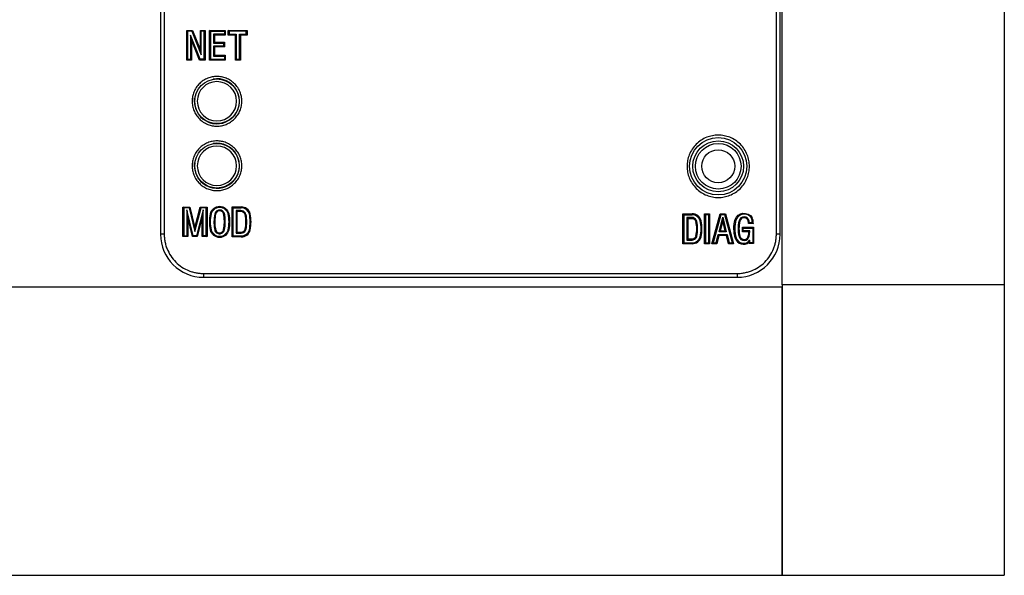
# Model space of a CAD drawing. Header units: inches. Extents: x 1.5 to 14.9, y 0.7 to 9.5.
# Tile 5 of 13: x 5.7 to 7.2, y 7.8 to 8.7. Entities that reach past the tile are written whole.
import ezdxf

# ---------------------------------------------------------------- set-up
doc = ezdxf.new("R2010")
doc.units = ezdxf.units.IN
doc.header["$MEASUREMENT"] = 0

msp = doc.modelspace()

# ---------------------------------------------------------------- linework, layer by layer
at = {"color": 7, "linetype": 'Continuous', "lineweight": 25}
for p, q in [((7.2314, 9.009), (7.2314, 8.2566)), ((5.9239, 8.9431), (5.9239, 8.3348)), ((5.9299, 8.9431), (5.9299, 8.3348)), ((6.8783, 8.3348), (6.8783, 8.9431)), ((6.8842, 8.3348), (6.8842, 8.9431)), ((6.887, 8.2566), (6.887, 8.8189)), ((5.9647, 8.651), (5.9736, 8.651)), ((5.9647, 8.6049), (5.9647, 8.651)), ((5.966, 8.6496), (5.9647, 8.651)), ((5.9726, 8.6496), (5.9736, 8.651)), ((5.9736, 8.651), (5.9858, 8.6205)), ((5.9858, 8.651), (5.9931, 8.651)), ((5.9858, 8.6205), (5.9858, 8.651)), ((5.9858, 8.651), (5.9872, 8.6496)), ((5.9918, 8.6496), (5.9931, 8.651)), ((5.9931, 8.651), (5.9931, 8.6049)), ((6.0001, 8.651), (6.0244, 8.651)), ((6.0001, 8.6049), (6.0001, 8.651)), ((6.0014, 8.6496), (6.0001, 8.651)), ((6.023, 8.6496), (6.0244, 8.651)), ((6.0244, 8.651), (6.0244, 8.6435)), ((6.0291, 8.651), (6.0584, 8.651)), ((6.0291, 8.6435), (6.0291, 8.651)), ((6.0305, 8.6496), (6.0291, 8.651)), ((6.057, 8.6496), (6.0584, 8.651)), ((6.0584, 8.651), (6.0584, 8.6435)), ((5.966, 8.6496), (5.966, 8.6063)), ((5.9726, 8.6496), (5.966, 8.6496)), ((5.9707, 8.6435), (5.972, 8.6362)), ((5.9855, 8.6063), (5.9707, 8.6435)), ((5.9707, 8.6435), (5.9707, 8.6063)), ((5.972, 8.6362), (5.972, 8.6049)), ((5.9845, 8.6049), (5.972, 8.6362)), ((5.9726, 8.6496), (5.9872, 8.6132)), ((5.9918, 8.6496), (5.9872, 8.6496)), ((5.9872, 8.6132), (5.9872, 8.6496)), ((5.9918, 8.6063), (5.9918, 8.6496)), ((6.0014, 8.6496), (6.0014, 8.6063)), ((6.0014, 8.6496), (6.023, 8.6496)), ((6.0061, 8.6449), (6.0061, 8.6311)), ((6.0061, 8.6449), (6.0075, 8.6435)), ((6.023, 8.6449), (6.0061, 8.6449)), ((6.0075, 8.6435), (6.0075, 8.6325)), ((6.0244, 8.6435), (6.0075, 8.6435)), ((6.023, 8.6496), (6.023, 8.6449)), ((6.023, 8.6449), (6.0244, 8.6435)), ((6.0305, 8.6449), (6.0291, 8.6435)), ((6.0401, 8.6435), (6.0291, 8.6435)), ((6.057, 8.6496), (6.0305, 8.6496)), ((6.0305, 8.6496), (6.0305, 8.6449)), ((6.0305, 8.6449), (6.0415, 8.6449)), ((6.0401, 8.6435), (6.0415, 8.6449)), ((6.0401, 8.6049), (6.0401, 8.6435)), ((6.0415, 8.6449), (6.0415, 8.6063)), ((6.0466, 8.6063), (6.0466, 8.6449)), ((6.0466, 8.6449), (6.048, 8.6435)), ((6.0466, 8.6449), (6.057, 8.6449)), ((6.048, 8.6435), (6.048, 8.6049)), ((6.0584, 8.6435), (6.048, 8.6435)), ((6.057, 8.6449), (6.057, 8.6496)), ((6.057, 8.6449), (6.0584, 8.6435)), ((5.9872, 8.6132), (5.9858, 8.6205)), ((6.0061, 8.6311), (6.0075, 8.6325)), ((6.0061, 8.6311), (6.0218, 8.6311)), ((6.0061, 8.6267), (6.0061, 8.6109)), ((6.0061, 8.6267), (6.0075, 8.6253)), ((6.0218, 8.6267), (6.0061, 8.6267)), ((6.0075, 8.6325), (6.0232, 8.6325)), ((6.0075, 8.6253), (6.0075, 8.6123)), ((6.0232, 8.6253), (6.0075, 8.6253)), ((6.0218, 8.6311), (6.0232, 8.6325)), ((6.0218, 8.6311), (6.0218, 8.6267)), ((6.0218, 8.6267), (6.0232, 8.6253)), ((6.0232, 8.6325), (6.0232, 8.6253)), ((5.966, 8.6063), (5.9647, 8.6049)), ((5.972, 8.6049), (5.9647, 8.6049)), ((5.966, 8.6063), (5.9707, 8.6063)), ((5.972, 8.6049), (5.9707, 8.6063)), ((5.9855, 8.6063), (5.9845, 8.6049)), ((5.9931, 8.6049), (5.9845, 8.6049)), ((5.9918, 8.6063), (5.9855, 8.6063)), ((5.9918, 8.6063), (5.9931, 8.6049)), ((6.0014, 8.6063), (6.0001, 8.6049)), ((6.0244, 8.6049), (6.0001, 8.6049)), ((6.0014, 8.6063), (6.023, 8.6063)), ((6.0061, 8.6109), (6.0075, 8.6123)), ((6.0061, 8.6109), (6.023, 8.6109)), ((6.0075, 8.6123), (6.0244, 8.6123)), ((6.023, 8.6109), (6.0244, 8.6123)), ((6.023, 8.6109), (6.023, 8.6063)), ((6.0244, 8.6049), (6.023, 8.6063)), ((6.0244, 8.6123), (6.0244, 8.6049)), ((6.0415, 8.6063), (6.0401, 8.6049)), ((6.048, 8.6049), (6.0401, 8.6049)), ((6.0415, 8.6063), (6.0466, 8.6063)), ((6.0466, 8.6063), (6.048, 8.6049)), ((5.9766, 8.541), (5.9769, 8.5456)), ((5.9766, 8.441), (5.9769, 8.4456)), ((5.9586, 8.377), (5.9695, 8.377)), ((5.9586, 8.3311), (5.9586, 8.377)), ((5.96, 8.3756), (5.9586, 8.377)), ((5.96, 8.3756), (5.96, 8.3324)), ((5.9684, 8.3756), (5.96, 8.3756)), ((5.9684, 8.3756), (5.9695, 8.377)), ((5.9684, 8.3756), (5.9772, 8.3392)), ((5.9695, 8.377), (5.9772, 8.3448)), ((5.9772, 8.3448), (5.9857, 8.377)), ((5.9772, 8.3392), (5.9868, 8.3756)), ((5.9857, 8.377), (5.9962, 8.377)), ((5.9857, 8.377), (5.9868, 8.3756)), ((5.9948, 8.3756), (5.9868, 8.3756)), ((5.9948, 8.3756), (5.9962, 8.377)), ((5.9948, 8.3324), (5.9948, 8.3756)), ((5.9962, 8.377), (5.9962, 8.3311)), ((6.0349, 8.3771), (6.0489, 8.3771)), ((6.0349, 8.3309), (6.0349, 8.3771)), ((6.0363, 8.3757), (6.0349, 8.3771)), ((6.0363, 8.3757), (6.049, 8.3757)), ((6.0363, 8.3757), (6.0363, 8.3323)), ((6.049, 8.3757), (6.0489, 8.3771)), ((5.9648, 8.3726), (5.9648, 8.3324)), ((5.9648, 8.3726), (5.9662, 8.3613)), ((5.9748, 8.3324), (5.9648, 8.3726)), ((5.9662, 8.3613), (5.9662, 8.3311)), ((5.9738, 8.3311), (5.9662, 8.3613)), ((5.9901, 8.3726), (5.9797, 8.3324)), ((5.9887, 8.3617), (5.9808, 8.3311)), ((5.9901, 8.3726), (5.9887, 8.3617)), ((5.9887, 8.3311), (5.9887, 8.3617)), ((5.9901, 8.3324), (5.9901, 8.3726)), ((6.008, 8.3661), (6.0093, 8.3659)), ((6.0297, 8.3666), (6.0284, 8.3663)), ((6.0411, 8.3715), (6.0425, 8.3701)), ((6.0411, 8.3715), (6.0411, 8.3365)), ((6.0425, 8.3701), (6.0425, 8.3379)), ((6.7335, 8.3664), (6.7476, 8.3664)), ((6.7335, 8.3202), (6.7335, 8.3664)), ((6.7349, 8.365), (6.7335, 8.3664)), ((6.7349, 8.365), (6.7476, 8.365)), ((6.7349, 8.365), (6.7349, 8.3216)), ((6.7398, 8.3607), (6.7412, 8.3594)), ((6.7398, 8.3607), (6.7398, 8.3258)), ((6.7476, 8.365), (6.7476, 8.3664)), ((6.767, 8.3202), (6.767, 8.3665)), ((6.767, 8.3665), (6.7749, 8.3665)), ((6.7684, 8.3651), (6.767, 8.3665)), ((6.7684, 8.3651), (6.7684, 8.3216)), ((6.7735, 8.3651), (6.7684, 8.3651)), ((6.7735, 8.3651), (6.7749, 8.3665)), ((6.7735, 8.3216), (6.7735, 8.3651)), ((6.7749, 8.3665), (6.7749, 8.3202)), ((6.7783, 8.3202), (6.791, 8.3663)), ((6.792, 8.3649), (6.7802, 8.3216)), ((6.7894, 8.3386), (6.7951, 8.3611)), ((6.791, 8.3663), (6.7993, 8.3663)), ((6.792, 8.3649), (6.791, 8.3663)), ((6.7983, 8.3649), (6.792, 8.3649)), ((6.7951, 8.3611), (6.7951, 8.3554)), ((6.7951, 8.3611), (6.8007, 8.3386)), ((6.7983, 8.3649), (6.7993, 8.3663)), ((6.8103, 8.3216), (6.7983, 8.3649)), ((6.7993, 8.3663), (6.8121, 8.3202)), ((6.0311, 8.354), (6.0297, 8.354)), ((6.7412, 8.3594), (6.7412, 8.3272)), ((6.7951, 8.3554), (6.7912, 8.34)), ((6.799, 8.34), (6.7951, 8.3554)), ((6.8256, 8.3457), (6.843, 8.3457)), ((6.8256, 8.3386), (6.8256, 8.3457)), ((6.827, 8.3443), (6.8256, 8.3457)), ((6.8347, 8.3551), (6.836, 8.3553)), ((6.8426, 8.3513), (6.835, 8.3513)), ((6.8412, 8.3527), (6.8363, 8.3527)), ((6.8416, 8.3443), (6.843, 8.3457)), ((6.843, 8.3457), (6.843, 8.3203)), ((5.9299, 8.3348), (5.9239, 8.3348)), ((5.96, 8.3324), (5.9586, 8.3311)), ((5.9662, 8.3311), (5.9586, 8.3311)), ((5.96, 8.3324), (5.9648, 8.3324)), ((5.9662, 8.3311), (5.9648, 8.3324)), ((5.9748, 8.3324), (5.9738, 8.3311)), ((5.9808, 8.3311), (5.9738, 8.3311)), ((5.9797, 8.3324), (5.9748, 8.3324)), ((5.9772, 8.3392), (5.9772, 8.3448)), ((5.9808, 8.3311), (5.9797, 8.3324)), ((5.9901, 8.3324), (5.9887, 8.3311)), ((5.9962, 8.3311), (5.9887, 8.3311)), ((5.9948, 8.3324), (5.9901, 8.3324)), ((5.9948, 8.3324), (5.9962, 8.3311)), ((6.0015, 8.3415), (6.0029, 8.3418)), ((6.0219, 8.3422), (6.0233, 8.3419)), ((6.0284, 8.3418), (6.0297, 8.3415)), ((6.0363, 8.3323), (6.0349, 8.3309)), ((6.0489, 8.3309), (6.0349, 8.3309)), ((6.0363, 8.3323), (6.049, 8.3323)), ((6.0411, 8.3365), (6.0425, 8.3379)), ((6.049, 8.3323), (6.0489, 8.3309)), ((6.7603, 8.331), (6.7617, 8.3307)), ((6.7851, 8.3216), (6.7882, 8.3342)), ((6.7893, 8.3328), (6.7862, 8.3202)), ((6.7882, 8.3342), (6.7893, 8.3328)), ((6.7882, 8.3342), (6.8018, 8.3342)), ((6.8008, 8.3328), (6.7893, 8.3328)), ((6.7912, 8.34), (6.7894, 8.3386)), ((6.8007, 8.3386), (6.7894, 8.3386)), ((6.7912, 8.34), (6.799, 8.34)), ((6.799, 8.34), (6.8007, 8.3386)), ((6.8018, 8.3342), (6.8008, 8.3328)), ((6.8041, 8.3202), (6.8008, 8.3328)), ((6.8018, 8.3342), (6.8052, 8.3216)), ((6.827, 8.34), (6.8256, 8.3386)), ((6.8356, 8.3386), (6.8256, 8.3386)), ((6.827, 8.3443), (6.8416, 8.3443)), ((6.827, 8.34), (6.827, 8.3443)), ((6.837, 8.34), (6.827, 8.34)), ((6.8416, 8.3443), (6.8416, 8.3217)), ((6.8842, 8.3348), (6.8783, 8.3348)), ((6.7349, 8.3216), (6.7335, 8.3202)), ((6.7476, 8.3202), (6.7335, 8.3202)), ((6.7349, 8.3216), (6.7476, 8.3216)), ((6.7412, 8.3272), (6.7398, 8.3258)), ((6.7476, 8.3202), (6.7476, 8.3216)), ((6.7684, 8.3216), (6.767, 8.3202)), ((6.7749, 8.3202), (6.767, 8.3202)), ((6.7684, 8.3216), (6.7735, 8.3216)), ((6.7749, 8.3202), (6.7735, 8.3216)), ((6.7802, 8.3216), (6.7783, 8.3202)), ((6.7862, 8.3202), (6.7783, 8.3202)), ((6.7802, 8.3216), (6.7851, 8.3216)), ((6.7862, 8.3202), (6.7851, 8.3216)), ((6.8052, 8.3216), (6.8041, 8.3202)), ((6.8121, 8.3202), (6.8041, 8.3202)), ((6.8052, 8.3216), (6.8103, 8.3216)), ((6.8103, 8.3216), (6.8121, 8.3202)), ((6.836, 8.3203), (6.836, 8.3224)), ((6.8373, 8.3217), (6.836, 8.3203)), ((6.843, 8.3203), (6.836, 8.3203)), ((6.8373, 8.3217), (6.8373, 8.3259)), ((6.8416, 8.3217), (6.8373, 8.3217)), ((6.8416, 8.3217), (6.843, 8.3203)), ((5.9907, 8.274), (6.8174, 8.274)), ((5.9907, 8.274), (5.9907, 8.2681)), ((6.8174, 8.274), (6.8174, 8.2681)), ((5.9907, 8.2681), (6.8174, 8.2681)), ((7.2314, 8.2566), (6.887, 8.2566)), ((6.887, 8.2566), (6.887, 7.806)), ((7.2314, 8.2566), (7.2314, 7.806)), ((6.887, 8.2527), (4.5248, 8.2527)), ((6.887, 7.806), (6.887, 8.2527)), ((4.5248, 7.806), (6.887, 7.806)), ((6.887, 7.806), (7.2314, 7.806))]:
    msp.add_line(p, q, dxfattribs=at)
at = {"color": 7, "linetype": 'Continuous', "lineweight": 25, "flags": 128}
for points in [[(5.9772, 8.5455), (5.9769, 8.541), (5.9774, 8.5347)], [(5.9772, 8.4455), (5.9769, 8.441), (5.9774, 8.4347)]]:
    msp.add_lwpolyline(points, dxfattribs=at)
at = {"color": 7, "linetype": 'Continuous', "lineweight": 25}
for centre, radius in [((6.0115, 8.541), 0.0346), ((6.7882, 8.4402), 0.0444), ((6.0115, 8.441), 0.0346), ((6.7882, 8.4402), 0.0394), ((6.7882, 8.4402), 0.0354), ((6.7882, 8.4402), 0.0256)]:
    msp.add_circle(centre, radius, dxfattribs=at)
for centre, radius, start, end in [((6.0115, 8.541), 0.0349, 180, 99.8264), ((6.0115, 8.541), 0.0305, 0, 180), ((6.0115, 8.541), 0.0305, 180, 0), ((6.0115, 8.441), 0.0349, 180, 99.8264), ((6.0115, 8.441), 0.0305, 0, 180), ((6.0115, 8.441), 0.0305, 180, 0), ((6.0496, 8.3632), 0.0139, 14.0954, 92.592), ((6.0496, 8.3632), 0.0125, 14.1945, 92.7321), ((6.001, 8.354), 0.0553, 348.282, 11.718), ((6.001, 8.354), 0.0567, 348.2335, 11.7666), ((6.0051, 8.354), 0.0579, 347.7502, 12.2498), ((6.0051, 8.354), 0.0592, 347.7279, 12.2721), ((6.7482, 8.3525), 0.0139, 14.0954, 92.592), ((6.7482, 8.3525), 0.0125, 14.1945, 92.7321), ((6.8282, 8.354), 0.00792, 9.5532, 169.0816), ((6.8282, 8.354), 0.00653, 9.7335, 169.4364), ((6.8203, 8.3519), 0.0222, 358.4893, 23.6179), ((6.6996, 8.3433), 0.0553, 348.282, 11.718), ((6.6996, 8.3433), 0.0567, 348.2335, 11.7666), ((6.7038, 8.3433), 0.0579, 347.7502, 12.2498), ((6.7038, 8.3433), 0.0592, 347.7279, 12.2721), ((6.8667, 8.3436), 0.0478, 165.6029, 194.8476), ((6.8667, 8.3436), 0.0464, 165.5488, 194.8649), ((6.7824, 8.348), 0.0528, 3.5991, 7.7585), ((6.7824, 8.348), 0.0542, 4.9792, 7.7827), ((6.8203, 8.3519), 0.0208, 2.2064, 23.283), ((5.9907, 8.3348), 0.0667, 180, 270), ((6.0496, 8.3448), 0.0139, 267.408, 345.9046), ((6.0496, 8.3448), 0.0125, 267.2679, 345.8055), ((6.7482, 8.3341), 0.0125, 267.2679, 345.8055), ((6.7482, 8.3341), 0.0139, 267.408, 345.9046), ((6.8174, 8.3348), 0.0667, 270, 0), ((6.8283, 8.3333), 0.00802, 193.7358, 349.5139), ((6.8283, 8.3333), 0.00663, 193.6241, 349.7938), ((6.8077, 8.3385), 0.0279, 346.6712, 0), ((6.8077, 8.3385), 0.0293, 346.7425, 2.8106), ((6.8274, 8.3327), 0.0134, 196.9878, 309.7788), ((6.8274, 8.3327), 0.012, 197.0665, 325.86)]:
    msp.add_arc(centre, radius, start, end, dxfattribs=at)
for points, knots in [([(6.05, 8.541), (6.05, 8.5386), (6.0496, 8.5337), (6.0475, 8.5265), (6.0439, 8.5197), (6.0389, 8.5136), (6.0328, 8.5086), (6.026, 8.505), (6.0188, 8.5029), (6.0115, 8.5023), (6.0043, 8.5029), (5.9971, 8.505), (5.9902, 8.5086), (5.9841, 8.5136), (5.9791, 8.5197), (5.9756, 8.5265), (5.9735, 8.5337), (5.9728, 8.541), (5.9735, 8.5482), (5.9756, 8.5554), (5.9791, 8.5623), (5.9841, 8.5684), (5.9902, 8.5734), (5.9971, 8.5769), (6.0043, 8.579), (6.0115, 8.5797), (6.0188, 8.579), (6.026, 8.5769), (6.0328, 8.5734), (6.0389, 8.5684), (6.0439, 8.5623), (6.0475, 8.5554), (6.0496, 8.5482), (6.05, 8.5434), (6.05, 8.541)], [0, 0, 0, 0, 0.02999, 0.060002, 0.092479, 0.125, 0.157477, 0.189998, 0.219977, 0.25, 0.279979, 0.310002, 0.342479, 0.375, 0.407477, 0.439998, 0.469977, 0.5, 0.529979, 0.560002, 0.592479, 0.625, 0.657477, 0.689998, 0.719977, 0.75, 0.779979, 0.810002, 0.842479, 0.875, 0.907477, 0.939998, 0.969988, 1, 1, 1, 1]), ([(6.8366, 8.4402), (6.8366, 8.4371), (6.836, 8.4311), (6.8334, 8.422), (6.8289, 8.4134), (6.8227, 8.4058), (6.815, 8.3995), (6.8064, 8.395), (6.7974, 8.3924), (6.7883, 8.3916), (6.7791, 8.3924), (6.7701, 8.395), (6.7615, 8.3995), (6.7538, 8.4058), (6.7476, 8.4134), (6.7431, 8.422), (6.7405, 8.4311), (6.7396, 8.4402), (6.7405, 8.4493), (6.7431, 8.4583), (6.7476, 8.4669), (6.7538, 8.4746), (6.7615, 8.4809), (6.7701, 8.4853), (6.7791, 8.4879), (6.7882, 8.4888), (6.7974, 8.4879), (6.8064, 8.4853), (6.815, 8.4809), (6.8227, 8.4746), (6.8289, 8.4669), (6.8334, 8.4583), (6.836, 8.4493), (6.8366, 8.4432), (6.8366, 8.4402)], [0, 0, 0, 0, 0.029992, 0.060002, 0.092483, 0.125, 0.157481, 0.189998, 0.219981, 0.25, 0.279983, 0.310002, 0.342483, 0.375, 0.407481, 0.439998, 0.469981, 0.5, 0.529983, 0.560002, 0.592483, 0.625, 0.657481, 0.689998, 0.719981, 0.75, 0.779983, 0.810002, 0.842483, 0.875, 0.907481, 0.939998, 0.96999, 1, 1, 1, 1]), ([(6.05, 8.441), (6.05, 8.4386), (6.0496, 8.4337), (6.0475, 8.4265), (6.0439, 8.4197), (6.0389, 8.4136), (6.0328, 8.4086), (6.026, 8.405), (6.0188, 8.4029), (6.0115, 8.4023), (6.0043, 8.4029), (5.9971, 8.405), (5.9902, 8.4086), (5.9841, 8.4136), (5.9791, 8.4197), (5.9756, 8.4265), (5.9735, 8.4337), (5.9728, 8.441), (5.9735, 8.4482), (5.9756, 8.4554), (5.9791, 8.4623), (5.9841, 8.4684), (5.9902, 8.4734), (5.9971, 8.4769), (6.0043, 8.479), (6.0115, 8.4797), (6.0188, 8.479), (6.026, 8.4769), (6.0328, 8.4734), (6.0389, 8.4684), (6.0439, 8.4623), (6.0475, 8.4554), (6.0496, 8.4482), (6.05, 8.4434), (6.05, 8.441)], [0, 0, 0, 0, 0.02999, 0.060002, 0.092479, 0.125, 0.157477, 0.189998, 0.219977, 0.25, 0.279979, 0.310002, 0.342479, 0.375, 0.407477, 0.439998, 0.469977, 0.5, 0.529979, 0.560002, 0.592479, 0.625, 0.657477, 0.689998, 0.719977, 0.75, 0.779979, 0.810002, 0.842479, 0.875, 0.907477, 0.939998, 0.969988, 1, 1, 1, 1]), ([(6.0015, 8.3666), (6.0028, 8.3732), (6.009, 8.3782), (6.0222, 8.3782), (6.0284, 8.3732), (6.0297, 8.3666)], [0.0098039, 0.0098039, 0.0098039, 0.0098039, 0.5, 0.5, 0.9901961, 0.9901961, 0.9901961, 0.9901961]), ([(6.0029, 8.3663), (6.0029, 8.3663), (6.0029, 8.3663), (6.0029, 8.3663), (6.0041, 8.3723), (6.0097, 8.3768), (6.0216, 8.3768), (6.0272, 8.3723), (6.0283, 8.3663), (6.0283, 8.3663), (6.0283, 8.3663), (6.0284, 8.3663)], [0.0093406, 0.0093406, 0.0093406, 0.0093406, 0.0098039, 0.0098039, 0.0098039, 0.5, 0.5, 0.9901961, 0.9901961, 0.9901961, 0.9906594, 0.9906594, 0.9906594, 0.9906594]), ([(6.0029, 8.3418), (6.0029, 8.3418), (6.0029, 8.3418), (6.0029, 8.3418), (6.0012, 8.3498), (6.0012, 8.3582), (6.0029, 8.3663), (6.0029, 8.3663), (6.0029, 8.3663), (6.0029, 8.3663)], [0.0091163, 0.0091163, 0.0091163, 0.0091163, 0.0098039, 0.0098039, 0.0098039, 0.9901961, 0.9901961, 0.9901961, 0.9908837, 0.9908837, 0.9908837, 0.9908837]), ([(6.008, 8.3661), (6.0072, 8.3624), (6.0069, 8.3586), (6.0068, 8.351), (6.0071, 8.3472), (6.0079, 8.3424), (6.008, 8.3415), (6.0087, 8.3397), (6.0092, 8.3388), (6.0111, 8.3368), (6.013, 8.3358), (6.0167, 8.3355), (6.0187, 8.3361), (6.0218, 8.3384), (6.0229, 8.34), (6.0233, 8.3419)], [0, 0, 0, 0, 0.25, 0.25, 0.5, 0.5, 0.5625, 0.5625, 0.625, 0.625, 0.75, 0.75, 0.875, 0.875, 1, 1, 1, 1]), ([(6.0093, 8.3659), (6.008, 8.359), (6.0078, 8.3522), (6.0089, 8.3444), (6.0091, 8.3436), (6.0094, 8.3419), (6.0096, 8.341), (6.0109, 8.3387), (6.0124, 8.3376), (6.0157, 8.3367), (6.0176, 8.3371), (6.0205, 8.339), (6.0216, 8.3405), (6.0219, 8.3422)], [0, 0, 0, 0, 0.5, 0.5, 0.5625, 0.5625, 0.625, 0.625, 0.75, 0.75, 0.875, 0.875, 1, 1, 1, 1]), ([(6.0233, 8.3419), (6.0247, 8.3491), (6.0248, 8.3567), (6.0234, 8.3657), (6.0231, 8.3676), (6.0207, 8.371), (6.0187, 8.3721), (6.013, 8.3729), (6.0087, 8.3702), (6.008, 8.3661)], [0, 0, 0, 0, 0.5, 0.5, 0.625, 0.625, 0.75, 0.75, 1, 1, 1, 1]), ([(6.0219, 8.3422), (6.0233, 8.3492), (6.0234, 8.3566), (6.022, 8.3655), (6.0218, 8.3671), (6.0198, 8.3698), (6.0182, 8.3708), (6.0134, 8.3715), (6.01, 8.3692), (6.0093, 8.3659)], [0, 0, 0, 0, 0.5, 0.5, 0.625, 0.625, 0.75, 0.75, 1, 1, 1, 1]), ([(6.0284, 8.3663), (6.0284, 8.3663), (6.0284, 8.3663), (6.0284, 8.3663), (6.0292, 8.3623), (6.0297, 8.3581), (6.0297, 8.354)], [0.0085111, 0.0085111, 0.0085111, 0.0085111, 0.009901, 0.009901, 0.009901, 1, 1, 1, 1]), ([(6.0565, 8.3656), (6.0565, 8.3656), (6.0565, 8.3656), (6.0565, 8.3656), (6.0558, 8.3683), (6.0533, 8.3707), (6.0478, 8.372), (6.0452, 8.3715), (6.0425, 8.3715), (6.0421, 8.3715), (6.0416, 8.3715), (6.0411, 8.3715)], [0.0059258, 0.0059258, 0.0059258, 0.0059258, 0.0085566, 0.0085566, 0.0085566, 0.46194, 0.46194, 0.9153233, 0.9153233, 0.9153233, 0.9935631, 0.9935631, 0.9935631, 0.9935631]), ([(6.0552, 8.3653), (6.0545, 8.3674), (6.0525, 8.3694), (6.0479, 8.3705), (6.0452, 8.3701), (6.0425, 8.3701)], [0.0841656, 0.0841656, 0.0841656, 0.0841656, 0.537549, 0.537549, 0.9909323, 0.9909323, 0.9909323, 0.9909323]), ([(6.7551, 8.3548), (6.7551, 8.3548), (6.7551, 8.3549), (6.7551, 8.3549), (6.7544, 8.3575), (6.7519, 8.3599), (6.7464, 8.3612), (6.7439, 8.3607), (6.7412, 8.3607), (6.7407, 8.3607), (6.7402, 8.3607), (6.7398, 8.3607)], [0.0064369, 0.0064369, 0.0064369, 0.0064369, 0.0090677, 0.0090677, 0.0090677, 0.462451, 0.462451, 0.9158344, 0.9158344, 0.9158344, 0.9940742, 0.9940742, 0.9940742, 0.9940742]), ([(6.8146, 8.3288), (6.8133, 8.3334), (6.8126, 8.3382), (6.8125, 8.348), (6.8126, 8.3526), (6.8162, 8.3627), (6.8213, 8.3668), (6.8318, 8.368), (6.8378, 8.3652), (6.8407, 8.3608)], [0, 0, 0, 0, 0.25, 0.25, 0.5, 0.5, 0.75, 0.75, 1, 1, 1, 1]), ([(6.8395, 8.3601), (6.8368, 8.3641), (6.8314, 8.3666), (6.822, 8.3654), (6.8173, 8.3617), (6.8141, 8.3526), (6.8139, 8.3479), (6.814, 8.3384), (6.8147, 8.3337), (6.8159, 8.3292)], [0.0020497, 0.0020497, 0.0020497, 0.0020497, 0.25, 0.25, 0.5, 0.5, 0.75, 0.75, 0.9996918, 0.9996918, 0.9996918, 0.9996918]), ([(6.8395, 8.3601), (6.8396, 8.3602), (6.8397, 8.3602), (6.8398, 8.3603), (6.84, 8.3604), (6.8401, 8.3604), (6.8402, 8.3605), (6.8404, 8.3606), (6.8405, 8.3607), (6.8407, 8.3608)], [0, 0, 0, 0, 0.0001220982, 0.0001220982, 0.0001220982, 0.0002441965, 0.0002441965, 0.0002441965, 0.0004062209, 0.0004062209, 0.0004062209, 0.0004062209]), ([(6.0297, 8.354), (6.0297, 8.3499), (6.0292, 8.3458), (6.0284, 8.3418), (6.0284, 8.3418), (6.0284, 8.3418), (6.0284, 8.3418)], [0, 0, 0, 0, 0.990099, 0.990099, 0.990099, 0.9914889, 0.9914889, 0.9914889, 0.9914889]), ([(6.7412, 8.3594), (6.7438, 8.3594), (6.7466, 8.3597), (6.7511, 8.3587), (6.7532, 8.3567), (6.7538, 8.3545)], [0.0090677, 0.0090677, 0.0090677, 0.0090677, 0.462451, 0.462451, 0.9158344, 0.9158344, 0.9158344, 0.9158344]), ([(5.9299, 8.3348), (5.9299, 8.3337), (5.9299, 8.3315), (5.9302, 8.3283), (5.9306, 8.325), (5.9312, 8.3218), (5.932, 8.3187), (5.933, 8.3155), (5.9351, 8.3096), (5.9395, 8.3012), (5.9474, 8.2915), (5.957, 8.2836), (5.9662, 8.2789), (5.9737, 8.2763), (5.9793, 8.275), (5.9849, 8.2742), (5.9887, 8.2741), (5.9907, 8.274)], [0, 0, 0, 0, 0.034551, 0.068856, 0.103014, 0.137125, 0.171292, 0.205614, 0.240191, 0.370055, 0.500029, 0.629892, 0.759866, 0.82015, 0.879906, 0.939676, 1, 1, 1, 1]), ([(6.0297, 8.3415), (6.0284, 8.3348), (6.0222, 8.3298), (6.009, 8.3298), (6.0028, 8.3348), (6.0015, 8.3415)], [0.0098039, 0.0098039, 0.0098039, 0.0098039, 0.5, 0.5, 0.9901961, 0.9901961, 0.9901961, 0.9901961]), ([(6.0284, 8.3418), (6.0283, 8.3417), (6.0283, 8.3417), (6.0283, 8.3417), (6.0272, 8.3357), (6.0216, 8.3312), (6.0097, 8.3312), (6.0041, 8.3357), (6.0029, 8.3417), (6.0029, 8.3417), (6.0029, 8.3417), (6.0029, 8.3418)], [0.0093406, 0.0093406, 0.0093406, 0.0093406, 0.0098039, 0.0098039, 0.0098039, 0.5, 0.5, 0.9901961, 0.9901961, 0.9901961, 0.9906594, 0.9906594, 0.9906594, 0.9906594]), ([(6.0411, 8.3365), (6.0416, 8.3365), (6.0421, 8.3365), (6.0425, 8.3365), (6.0455, 8.3365), (6.0484, 8.3361), (6.0536, 8.3376), (6.0558, 8.3399), (6.0565, 8.3424), (6.0565, 8.3424), (6.0565, 8.3424), (6.0565, 8.3425)], [0.0063203, 0.0063203, 0.0063203, 0.0063203, 0.0776173, 0.0776173, 0.0776173, 0.5344373, 0.5344373, 0.9912573, 0.9912573, 0.9912573, 0.9940735, 0.9940735, 0.9940735, 0.9940735]), ([(6.0425, 8.3379), (6.0456, 8.3379), (6.0484, 8.3376), (6.0527, 8.3388), (6.0546, 8.3407), (6.0552, 8.3428)], [0.0091364, 0.0091364, 0.0091364, 0.0091364, 0.4659564, 0.4659564, 0.9227764, 0.9227764, 0.9227764, 0.9227764]), ([(6.7398, 8.3258), (6.7402, 8.3258), (6.7407, 8.3258), (6.7412, 8.3258), (6.7441, 8.3258), (6.747, 8.3253), (6.7522, 8.3269), (6.7544, 8.3292), (6.7551, 8.3316), (6.7551, 8.3317), (6.7551, 8.3317), (6.7551, 8.3317)], [0.0059265, 0.0059265, 0.0059265, 0.0059265, 0.0772236, 0.0772236, 0.0772236, 0.5340436, 0.5340436, 0.9908636, 0.9908636, 0.9908636, 0.9936797, 0.9936797, 0.9936797, 0.9936797]), ([(6.7538, 8.332), (6.7532, 8.33), (6.7514, 8.3281), (6.7471, 8.3268), (6.7442, 8.3272), (6.7412, 8.3272)], [0.0772236, 0.0772236, 0.0772236, 0.0772236, 0.5340436, 0.5340436, 0.9908636, 0.9908636, 0.9908636, 0.9908636]), ([(6.8174, 8.274), (6.8185, 8.274), (6.8207, 8.2741), (6.824, 8.2743), (6.8272, 8.2748), (6.8304, 8.2754), (6.8336, 8.2762), (6.8367, 8.2771), (6.8427, 8.2793), (6.8511, 8.2836), (6.8607, 8.2915), (6.8686, 8.3012), (6.8733, 8.3103), (6.8759, 8.3179), (6.8773, 8.3234), (6.8781, 8.3291), (6.8782, 8.3329), (6.8783, 8.3348)], [0, 0, 0, 0, 0.034551, 0.068856, 0.103014, 0.137125, 0.171292, 0.205614, 0.240191, 0.370055, 0.500029, 0.629892, 0.759866, 0.82015, 0.879906, 0.939676, 1, 1, 1, 1])]:
    msp.add_open_spline(points, degree=3, knots=knots, dxfattribs=at)
for points in [[(6.0015, 8.3415), (5.9998, 8.3497), (5.9998, 8.3583), (6.0015, 8.3666)], [(6.0015, 8.3666), (6.002, 8.3665), (6.0025, 8.3664), (6.0029, 8.3663)], [(6.0297, 8.3666), (6.0306, 8.3625), (6.0311, 8.3582), (6.0311, 8.354)], [(6.0565, 8.3656), (6.0561, 8.3655), (6.0556, 8.3654), (6.0552, 8.3653)], [(6.0617, 8.3663), (6.0621, 8.3664), (6.0626, 8.3665), (6.063, 8.3666)], [(6.0311, 8.354), (6.0311, 8.3498), (6.0306, 8.3456), (6.0297, 8.3415)], [(6.7551, 8.3548), (6.7547, 8.3547), (6.7542, 8.3546), (6.7538, 8.3545)], [(6.7603, 8.3555), (6.7608, 8.3556), (6.7612, 8.3558), (6.7617, 8.3559)], [(6.8218, 8.3552), (6.8213, 8.3553), (6.8209, 8.3554), (6.8204, 8.3555)], [(6.835, 8.3513), (6.8355, 8.3517), (6.8359, 8.3522), (6.8363, 8.3527)], [(6.8412, 8.3527), (6.8416, 8.3522), (6.8421, 8.3517), (6.8426, 8.3513)], [(6.0552, 8.3428), (6.0556, 8.3427), (6.0561, 8.3426), (6.0565, 8.3425)], [(6.063, 8.3414), (6.0626, 8.3415), (6.0621, 8.3416), (6.0617, 8.3418)], [(6.7538, 8.332), (6.7542, 8.3319), (6.7547, 8.3318), (6.7551, 8.3317)], [(6.8219, 8.3317), (6.8214, 8.3316), (6.821, 8.3315), (6.8205, 8.3314)], [(6.8349, 8.3321), (6.8353, 8.332), (6.8358, 8.3319), (6.8362, 8.3318)], [(6.837, 8.34), (6.8365, 8.3395), (6.8361, 8.339), (6.8356, 8.3386)], [(6.8159, 8.3292), (6.8155, 8.329), (6.8151, 8.3289), (6.8146, 8.3288)], [(6.836, 8.3224), (6.8364, 8.3234), (6.8369, 8.3245), (6.8373, 8.3259)]]:
    msp.add_open_spline(points, degree=3, dxfattribs=at)

doc.saveas('drawing.dxf')
